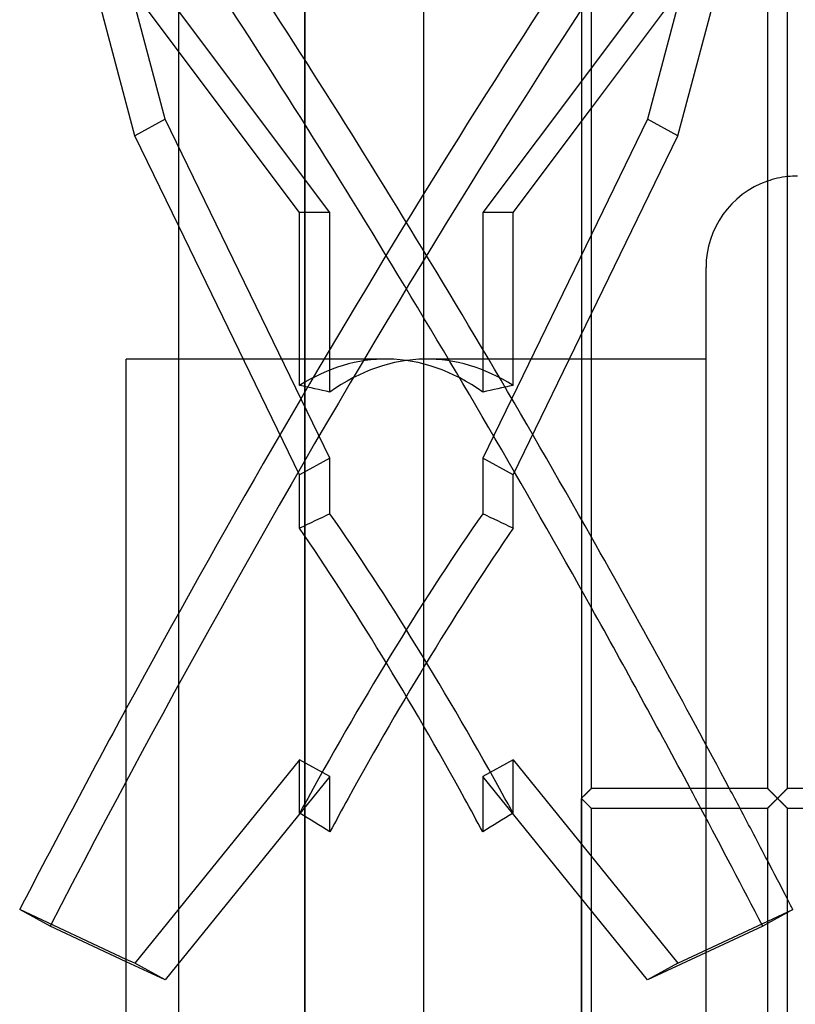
# Model space of a CAD drawing. Header units: millimetres. Extents: x -55 to 88, y -232 to 232.
# Tile 3 of 6: x -55 to 21, y -20 to 77. Entities that reach past the tile are written whole.
import ezdxf

# ---------------------------------------------------------------- set-up
doc = ezdxf.new("R2010")
doc.units = ezdxf.units.MM
doc.layers.add('HIDDEN', color=7, linetype='Continuous')
doc.layers.add('THICK', color=7, linetype='Continuous')

msp = doc.modelspace()

# ---------------------------------------------------------------- linework, layer by layer
at = {"layer": 'HIDDEN'}
for p, q in [((0, 203.05), (0, 0)), ((-27.255, 180.5), (-27.255, 0)), ((-41.026, 66.989), (-52.372, 109.666)), ((-27.769, 57.76), (-44.014, 79.42)), ((-24.781, 57.76), (-41.026, 79.42)), ((1, 72.052), (-9.719, 57.76)), ((-6.731, 57.76), (1, 68.068)), ((-41.026, 66.989), (-44.014, 65.349)), ((-24.781, 33.536), (-41.026, 66.989)), ((-27.769, 40.725), (-27.769, 57.76)), ((-24.781, 57.76), (-27.769, 57.76)), ((-24.781, 40.057), (-24.781, 57.76)), ((-9.719, 57.76), (-9.719, 40.057)), ((-6.731, 57.76), (-9.719, 57.76)), ((-6.731, 40.725), (-6.731, 57.76)), ((-27.769, 31.895), (-39.675, 56.413)), ((1, 55.609), (-9.719, 33.536)), ((-6.731, 31.895), (1, 47.816)), ((-19.242, 43.32), (-39.675, 43.32)), ((1, 43.32), (-15.258, 43.32)), ((-24.781, 33.536), (-27.769, 31.895)), ((-24.781, 28.065), (-24.781, 33.536)), ((-9.719, 33.536), (-9.719, 28.065)), ((-6.731, 31.895), (-9.719, 33.536)), ((-27.769, 26.631), (-27.769, 31.895)), ((-6.731, 26.631), (-6.731, 31.895)), ((12.29, 0), (12.29, 5.284)), ((-27.769, 3.802), (-44.014, -16.264)), ((-27.769, -1.462), (-27.769, 3.802)), ((-24.781, 2.162), (-27.769, 3.802)), ((-6.731, 3.802), (-9.719, 2.162)), ((-6.731, -1.462), (-6.731, 3.802)), ((-6.731, 3.802), (9.514, -16.264)), ((-24.781, 2.162), (-41.026, -17.905)), ((-24.781, -3.309), (-24.781, 2.162)), ((-9.719, 2.162), (-9.719, -3.309)), ((1, -11.079), (-9.719, 2.162)), ((0.959, 0.958), (0.977, 0.976)), ((0.977, 0.976), (0.959, 0.958)), ((0.978, 0.978), (0.962, 0.962)), ((0.977, 0.976), (0.99, 0.989)), ((0.99, 0.989), (0.977, 0.976)), ((0.99, 0.99), (0.978, 0.978)), ((0.997, 0.998), (0.99, 0.99)), ((0.99, 0.989), (0.997, 0.997)), ((0.997, 0.997), (0.99, 0.989)), ((1, 1), (0.997, 0.998)), ((0.997, 0.997), (1, 1)), ((1, 1), (0.997, 0.997)), ((1, 1), (1, 1)), ((1, 1), (1, 1)), ((1, 1), (1, 1)), ((1, 1), (1, 1)), ((1, 1), (1, 1)), ((1, 1), (1, 1)), ((1, 1), (1, 1)), ((1, 1), (1, 1)), ((1, 1), (1, 1)), ((1, 1), (1, 1)), ((1, 1), (1, 1)), ((1, 1), (1, 1)), ((18.332, 1), (18.335, 0.998)), ((18.332, 1), (18.332, 1)), ((18.332, 1), (18.332, 1)), ((18.332, 1), (18.332, 1)), ((18.332, 1), (18.332, 1)), ((18.332, 1), (18.332, 1)), ((18.332, 1), (18.332, 1)), ((18.332, 1), (18.335, 0.997)), ((18.335, 0.997), (18.332, 1)), ((18.332, 1), (18.332, 1)), ((18.332, 1), (18.332, 1)), ((18.332, 1), (18.332, 1)), ((18.332, 1), (18.332, 1)), ((18.332, 1), (18.332, 1)), ((18.332, 1), (18.332, 1)), ((18.335, 0.998), (18.343, 0.99)), ((18.335, 0.997), (18.344, 0.988)), ((18.344, 0.988), (18.335, 0.997)), ((18.343, 0.99), (18.355, 0.978)), ((18.344, 0.988), (18.358, 0.974)), ((18.358, 0.974), (18.344, 0.988)), ((18.355, 0.978), (18.372, 0.961)), ((18.358, 0.974), (18.377, 0.955)), ((18.377, 0.955), (18.358, 0.974)), ((20.288, 0.955), (20.307, 0.974)), ((20.307, 0.974), (20.288, 0.955)), ((20.293, 0.961), (20.31, 0.978)), ((20.307, 0.974), (20.321, 0.988)), ((20.321, 0.988), (20.307, 0.974)), ((20.31, 0.978), (20.322, 0.99)), ((20.321, 0.988), (20.33, 0.997)), ((20.33, 0.997), (20.321, 0.988)), ((20.322, 0.99), (20.33, 0.998)), ((20.33, 0.998), (20.332, 1)), ((20.33, 0.997), (20.332, 1)), ((20.332, 1), (20.33, 0.997)), ((20.332, 1), (20.332, 1)), ((20.332, 1), (20.332, 1)), ((20.332, 1), (20.332, 1)), ((20.332, 1), (20.332, 1)), ((20.332, 1), (20.332, 1)), ((20.332, 1), (20.332, 1)), ((20.332, 1), (20.332, 1)), ((20.332, 1), (20.332, 1)), ((20.332, 1), (20.332, 1)), ((20.332, 1), (20.332, 1)), ((20.332, 1), (20.332, 1)), ((20.332, 1), (20.332, 1)), ((-27.255, 0), (-27.255, -180.5)), ((0.061, 0.061), (0, 0)), ((0, 0), (0.052, 0.052)), ((0.052, 0.052), (0, 0)), ((0, 0), (0.061, -0.061)), ((0.052, -0.052), (0, 0)), ((0.052, 0.052), (0.104, 0.104)), ((0.104, 0.104), (0.052, 0.052)), ((0.121, 0.122), (0.061, 0.061)), ((0.104, 0.104), (0.156, 0.156)), ((0.156, 0.156), (0.104, 0.104)), ((0.181, 0.182), (0.121, 0.122)), ((0.156, 0.156), (0.208, 0.207)), ((0.208, 0.207), (0.156, 0.156)), ((0.24, 0.241), (0.181, 0.182)), ((0.208, 0.207), (0.259, 0.259)), ((0.259, 0.259), (0.208, 0.207)), ((0.299, 0.299), (0.24, 0.241)), ((0.259, 0.259), (0.311, 0.31)), ((0.311, 0.31), (0.259, 0.259)), ((0.356, 0.357), (0.299, 0.299)), ((0.311, 0.31), (0.361, 0.36)), ((0.361, 0.36), (0.311, 0.31)), ((0.412, 0.413), (0.356, 0.357)), ((0.361, 0.36), (0.411, 0.41)), ((0.411, 0.41), (0.361, 0.36)), ((0.411, 0.41), (0.461, 0.46)), ((0.461, 0.46), (0.411, 0.41)), ((0.466, 0.467), (0.412, 0.413)), ((0.461, 0.46), (0.509, 0.508)), ((0.509, 0.508), (0.461, 0.46)), ((0.519, 0.52), (0.466, 0.467)), ((0.509, 0.508), (0.557, 0.556)), ((0.557, 0.556), (0.509, 0.508)), ((0.57, 0.571), (0.519, 0.52)), ((0.557, 0.556), (0.603, 0.602)), ((0.603, 0.602), (0.557, 0.556)), ((0.619, 0.62), (0.57, 0.571)), ((0.603, 0.602), (0.649, 0.648)), ((0.649, 0.648), (0.603, 0.602)), ((0.665, 0.667), (0.619, 0.62)), ((0.649, 0.648), (0.693, 0.691)), ((0.693, 0.691), (0.649, 0.648)), ((0.709, 0.711), (0.665, 0.667)), ((0.693, 0.691), (0.735, 0.734)), ((0.735, 0.734), (0.693, 0.691)), ((0.751, 0.752), (0.709, 0.711)), ((0.735, 0.734), (0.775, 0.774)), ((0.775, 0.774), (0.735, 0.734)), ((0.789, 0.79), (0.751, 0.752)), ((0.775, 0.774), (0.813, 0.812)), ((0.813, 0.812), (0.775, 0.774)), ((0.825, 0.826), (0.789, 0.79)), ((0.813, 0.812), (0.849, 0.848)), ((0.849, 0.848), (0.813, 0.812)), ((0.859, 0.86), (0.825, 0.826)), ((0.849, 0.848), (0.882, 0.881)), ((0.882, 0.881), (0.849, 0.848)), ((0.889, 0.89), (0.859, 0.86)), ((0.882, 0.881), (0.911, 0.91)), ((0.911, 0.91), (0.882, 0.881)), ((0.917, 0.918), (0.889, 0.89)), ((0.911, 0.91), (0.937, 0.936)), ((0.937, 0.936), (0.911, 0.91)), ((0.941, 0.942), (0.917, 0.918)), ((0.937, 0.936), (0.959, 0.958)), ((0.959, 0.958), (0.937, 0.936)), ((0.962, 0.962), (0.941, 0.942)), ((18.372, 0.961), (18.393, 0.94)), ((18.377, 0.955), (18.401, 0.931)), ((18.401, 0.931), (18.377, 0.955)), ((18.393, 0.94), (18.418, 0.916)), ((18.401, 0.931), (18.429, 0.903)), ((18.429, 0.903), (18.401, 0.931)), ((18.418, 0.916), (18.446, 0.888)), ((18.429, 0.903), (18.46, 0.871)), ((18.46, 0.871), (18.429, 0.903)), ((18.446, 0.888), (18.477, 0.857)), ((18.46, 0.871), (18.495, 0.836)), ((18.495, 0.836), (18.46, 0.871)), ((18.477, 0.857), (18.511, 0.823)), ((18.495, 0.836), (18.533, 0.798)), ((18.533, 0.798), (18.495, 0.836)), ((18.511, 0.823), (18.547, 0.787)), ((18.533, 0.798), (18.574, 0.757)), ((18.574, 0.757), (18.533, 0.798)), ((18.547, 0.787), (18.585, 0.748)), ((18.574, 0.757), (18.617, 0.714)), ((18.617, 0.714), (18.574, 0.757)), ((18.585, 0.748), (18.626, 0.708)), ((18.617, 0.714), (18.662, 0.67)), ((18.662, 0.67), (18.617, 0.714)), ((18.626, 0.708), (18.667, 0.666)), ((18.662, 0.67), (18.708, 0.623)), ((18.708, 0.623), (18.662, 0.67)), ((18.667, 0.666), (18.711, 0.623)), ((18.708, 0.623), (18.756, 0.576)), ((18.756, 0.576), (18.708, 0.623)), ((18.711, 0.623), (18.755, 0.578)), ((18.755, 0.578), (18.802, 0.532)), ((18.756, 0.576), (18.805, 0.527)), ((18.805, 0.527), (18.756, 0.576)), ((18.802, 0.532), (18.85, 0.483)), ((18.805, 0.527), (18.855, 0.476)), ((18.855, 0.476), (18.805, 0.527)), ((18.85, 0.483), (18.9, 0.434)), ((18.855, 0.476), (18.906, 0.426)), ((18.906, 0.426), (18.855, 0.476)), ((18.9, 0.434), (18.951, 0.383)), ((18.906, 0.426), (18.958, 0.374)), ((18.958, 0.374), (18.906, 0.426)), ((18.951, 0.383), (19.003, 0.33)), ((18.958, 0.374), (19.01, 0.322)), ((19.01, 0.322), (18.958, 0.374)), ((19.003, 0.33), (19.056, 0.277)), ((19.01, 0.322), (19.063, 0.269)), ((19.063, 0.269), (19.01, 0.322)), ((19.056, 0.277), (19.11, 0.223)), ((19.063, 0.269), (19.117, 0.215)), ((19.117, 0.215), (19.063, 0.269)), ((19.11, 0.223), (19.166, 0.167)), ((19.117, 0.215), (19.17, 0.162)), ((19.17, 0.162), (19.117, 0.215)), ((19.166, 0.167), (19.221, 0.112)), ((19.17, 0.162), (19.224, 0.108)), ((19.224, 0.108), (19.17, 0.162)), ((19.221, 0.112), (19.277, 0.056)), ((19.224, 0.108), (19.278, 0.054)), ((19.278, 0.054), (19.224, 0.108)), ((19.277, 0.056), (19.333, 0)), ((19.278, 0.054), (19.333, 0)), ((19.333, 0), (19.278, 0.054)), ((19.333, 0), (19.278, -0.054)), ((19.333, 0), (19.388, 0.056)), ((19.333, 0), (19.387, 0.054)), ((19.387, 0.054), (19.333, 0)), ((19.387, -0.054), (19.333, 0)), ((19.387, 0.054), (19.441, 0.108)), ((19.441, 0.108), (19.387, 0.054)), ((19.388, 0.056), (19.444, 0.112)), ((19.441, 0.108), (19.495, 0.162)), ((19.495, 0.162), (19.441, 0.108)), ((19.444, 0.112), (19.499, 0.167)), ((19.495, 0.162), (19.548, 0.215)), ((19.548, 0.215), (19.495, 0.162)), ((19.499, 0.167), (19.555, 0.223)), ((19.548, 0.215), (19.602, 0.269)), ((19.602, 0.269), (19.548, 0.215)), ((19.555, 0.223), (19.609, 0.277)), ((19.602, 0.269), (19.655, 0.322)), ((19.655, 0.322), (19.602, 0.269)), ((19.609, 0.277), (19.662, 0.33)), ((19.655, 0.322), (19.707, 0.374)), ((19.707, 0.374), (19.655, 0.322)), ((19.662, 0.33), (19.714, 0.383)), ((19.707, 0.374), (19.759, 0.426)), ((19.759, 0.426), (19.707, 0.374)), ((19.714, 0.383), (19.765, 0.434)), ((19.759, 0.426), (19.81, 0.476)), ((19.81, 0.476), (19.759, 0.426)), ((19.765, 0.434), (19.815, 0.483)), ((19.81, 0.476), (19.86, 0.527)), ((19.86, 0.527), (19.81, 0.476)), ((19.815, 0.483), (19.863, 0.532)), ((19.86, 0.527), (19.909, 0.576)), ((19.909, 0.576), (19.86, 0.527)), ((19.863, 0.532), (19.91, 0.578)), ((19.909, 0.576), (19.957, 0.623)), ((19.957, 0.623), (19.909, 0.576)), ((19.91, 0.578), (19.954, 0.623)), ((19.954, 0.623), (19.998, 0.666)), ((19.957, 0.623), (20.003, 0.67)), ((20.003, 0.67), (19.957, 0.623)), ((19.998, 0.666), (20.039, 0.708)), ((20.003, 0.67), (20.048, 0.714)), ((20.048, 0.714), (20.003, 0.67)), ((20.039, 0.708), (20.08, 0.748)), ((20.048, 0.714), (20.091, 0.757)), ((20.091, 0.757), (20.048, 0.714)), ((20.08, 0.748), (20.118, 0.787)), ((20.091, 0.757), (20.132, 0.798)), ((20.132, 0.798), (20.091, 0.757)), ((20.118, 0.787), (20.154, 0.823)), ((20.132, 0.798), (20.17, 0.836)), ((20.17, 0.836), (20.132, 0.798)), ((20.154, 0.823), (20.188, 0.857)), ((20.17, 0.836), (20.205, 0.871)), ((20.205, 0.871), (20.17, 0.836)), ((20.188, 0.857), (20.219, 0.888)), ((20.205, 0.871), (20.236, 0.903)), ((20.236, 0.903), (20.205, 0.871)), ((20.219, 0.888), (20.247, 0.916)), ((20.236, 0.903), (20.264, 0.931)), ((20.264, 0.931), (20.236, 0.903)), ((20.247, 0.916), (20.272, 0.94)), ((20.264, 0.931), (20.288, 0.955)), ((20.288, 0.955), (20.264, 0.931)), ((20.272, 0.94), (20.293, 0.961)), ((0, -203.05), (0, 0)), ((0, 0), (0.052, -0.052)), ((0.052, -0.052), (0.104, -0.104)), ((0.104, -0.104), (0.052, -0.052)), ((0.061, -0.061), (0.121, -0.122)), ((0.104, -0.104), (0.156, -0.156)), ((0.156, -0.156), (0.104, -0.104)), ((0.121, -0.122), (0.181, -0.182)), ((0.156, -0.156), (0.208, -0.207)), ((0.208, -0.207), (0.156, -0.156)), ((0.181, -0.182), (0.24, -0.241)), ((0.208, -0.207), (0.259, -0.259)), ((0.259, -0.259), (0.208, -0.207)), ((0.24, -0.241), (0.299, -0.299)), ((0.259, -0.259), (0.311, -0.31)), ((0.311, -0.31), (0.259, -0.259)), ((0.299, -0.299), (0.356, -0.357)), ((0.311, -0.31), (0.361, -0.36)), ((0.361, -0.36), (0.311, -0.31)), ((0.356, -0.357), (0.412, -0.413)), ((0.361, -0.36), (0.411, -0.41)), ((0.411, -0.41), (0.361, -0.36)), ((0.411, -0.41), (0.461, -0.46)), ((0.461, -0.46), (0.411, -0.41)), ((0.412, -0.413), (0.466, -0.467)), ((0.461, -0.46), (0.509, -0.508)), ((0.509, -0.508), (0.461, -0.46)), ((0.466, -0.467), (0.519, -0.52)), ((0.509, -0.508), (0.557, -0.556)), ((0.557, -0.556), (0.509, -0.508)), ((0.519, -0.52), (0.57, -0.571)), ((0.557, -0.556), (0.603, -0.602)), ((0.603, -0.602), (0.557, -0.556)), ((0.57, -0.571), (0.619, -0.62)), ((0.603, -0.602), (0.649, -0.648)), ((0.649, -0.648), (0.603, -0.602)), ((0.619, -0.62), (0.665, -0.667)), ((0.649, -0.648), (0.693, -0.691)), ((0.693, -0.691), (0.649, -0.648)), ((0.665, -0.667), (0.709, -0.711)), ((0.693, -0.691), (0.735, -0.734)), ((0.735, -0.734), (0.693, -0.691)), ((0.709, -0.711), (0.751, -0.752)), ((0.735, -0.734), (0.775, -0.774)), ((0.775, -0.774), (0.735, -0.734)), ((0.751, -0.752), (0.789, -0.79)), ((0.775, -0.774), (0.813, -0.812)), ((0.813, -0.812), (0.775, -0.774)), ((0.789, -0.79), (0.825, -0.826)), ((0.813, -0.812), (0.849, -0.848)), ((0.849, -0.848), (0.813, -0.812)), ((0.825, -0.826), (0.859, -0.86)), ((0.849, -0.848), (0.882, -0.881)), ((0.882, -0.881), (0.849, -0.848)), ((0.859, -0.86), (0.889, -0.89)), ((0.882, -0.881), (0.911, -0.91)), ((0.911, -0.91), (0.882, -0.881)), ((0.889, -0.89), (0.917, -0.918)), ((0.911, -0.91), (0.937, -0.936)), ((0.937, -0.936), (0.911, -0.91)), ((0.917, -0.918), (0.941, -0.942)), ((0.937, -0.936), (0.959, -0.958)), ((0.959, -0.958), (0.937, -0.936)), ((0.941, -0.942), (0.962, -0.962)), ((0.959, -0.958), (0.977, -0.976)), ((0.977, -0.976), (0.959, -0.958)), ((0.962, -0.962), (0.978, -0.978)), ((12.29, -15.213), (12.29, 0)), ((18.372, -0.961), (18.355, -0.978)), ((18.358, -0.974), (18.377, -0.955)), ((18.377, -0.955), (18.358, -0.974)), ((18.393, -0.94), (18.372, -0.961)), ((18.377, -0.955), (18.401, -0.931)), ((18.401, -0.931), (18.377, -0.955)), ((18.418, -0.916), (18.393, -0.94)), ((18.401, -0.931), (18.429, -0.903)), ((18.429, -0.903), (18.401, -0.931)), ((18.446, -0.888), (18.418, -0.916)), ((18.429, -0.903), (18.46, -0.871)), ((18.46, -0.871), (18.429, -0.903)), ((18.477, -0.857), (18.446, -0.888)), ((18.46, -0.871), (18.495, -0.836)), ((18.495, -0.836), (18.46, -0.871)), ((18.511, -0.823), (18.477, -0.857)), ((18.495, -0.836), (18.533, -0.798)), ((18.533, -0.798), (18.495, -0.836)), ((18.547, -0.787), (18.511, -0.823)), ((18.533, -0.798), (18.574, -0.757)), ((18.574, -0.757), (18.533, -0.798)), ((18.585, -0.748), (18.547, -0.787)), ((18.574, -0.757), (18.617, -0.714)), ((18.617, -0.714), (18.574, -0.757)), ((18.626, -0.708), (18.585, -0.748)), ((18.617, -0.714), (18.662, -0.67)), ((18.662, -0.67), (18.617, -0.714)), ((18.667, -0.666), (18.626, -0.708)), ((18.662, -0.67), (18.708, -0.623)), ((18.708, -0.623), (18.662, -0.67)), ((18.711, -0.623), (18.667, -0.666)), ((18.708, -0.623), (18.756, -0.576)), ((18.756, -0.576), (18.708, -0.623)), ((18.755, -0.578), (18.711, -0.623)), ((18.802, -0.532), (18.755, -0.578)), ((18.756, -0.576), (18.805, -0.527)), ((18.805, -0.527), (18.756, -0.576)), ((18.85, -0.483), (18.802, -0.532)), ((18.805, -0.527), (18.855, -0.476)), ((18.855, -0.476), (18.805, -0.527)), ((18.9, -0.434), (18.85, -0.483)), ((18.855, -0.476), (18.906, -0.426)), ((18.906, -0.426), (18.855, -0.476)), ((18.951, -0.383), (18.9, -0.434)), ((18.906, -0.426), (18.958, -0.374)), ((18.958, -0.374), (18.906, -0.426)), ((19.003, -0.33), (18.951, -0.383)), ((18.958, -0.374), (19.01, -0.322)), ((19.01, -0.322), (18.958, -0.374)), ((19.056, -0.277), (19.003, -0.33)), ((19.01, -0.322), (19.063, -0.269)), ((19.063, -0.269), (19.01, -0.322)), ((19.11, -0.223), (19.056, -0.277)), ((19.063, -0.269), (19.117, -0.215)), ((19.117, -0.215), (19.063, -0.269)), ((19.166, -0.167), (19.11, -0.223)), ((19.117, -0.215), (19.17, -0.162)), ((19.17, -0.162), (19.117, -0.215)), ((19.221, -0.112), (19.166, -0.167)), ((19.17, -0.162), (19.224, -0.108)), ((19.224, -0.108), (19.17, -0.162)), ((19.277, -0.056), (19.221, -0.112)), ((19.224, -0.108), (19.278, -0.054)), ((19.278, -0.054), (19.224, -0.108)), ((19.333, 0), (19.277, -0.056)), ((19.278, -0.054), (19.333, 0)), ((19.388, -0.056), (19.333, 0)), ((19.333, 0), (19.387, -0.054)), ((19.441, -0.108), (19.387, -0.054)), ((19.387, -0.054), (19.441, -0.108)), ((19.444, -0.112), (19.388, -0.056)), ((19.495, -0.162), (19.441, -0.108)), ((19.441, -0.108), (19.495, -0.162)), ((19.499, -0.167), (19.444, -0.112)), ((19.548, -0.215), (19.495, -0.162)), ((19.495, -0.162), (19.548, -0.215)), ((19.555, -0.223), (19.499, -0.167)), ((19.602, -0.269), (19.548, -0.215)), ((19.548, -0.215), (19.602, -0.269)), ((19.609, -0.277), (19.555, -0.223)), ((19.655, -0.322), (19.602, -0.269)), ((19.602, -0.269), (19.655, -0.322)), ((19.662, -0.33), (19.609, -0.277)), ((19.707, -0.374), (19.655, -0.322)), ((19.655, -0.322), (19.707, -0.374)), ((19.714, -0.383), (19.662, -0.33)), ((19.759, -0.426), (19.707, -0.374)), ((19.707, -0.374), (19.759, -0.426)), ((19.765, -0.434), (19.714, -0.383)), ((19.81, -0.476), (19.759, -0.426)), ((19.759, -0.426), (19.81, -0.476)), ((19.815, -0.483), (19.765, -0.434)), ((19.86, -0.527), (19.81, -0.476)), ((19.81, -0.476), (19.86, -0.527)), ((19.863, -0.532), (19.815, -0.483)), ((19.909, -0.576), (19.86, -0.527)), ((19.86, -0.527), (19.909, -0.576)), ((19.91, -0.578), (19.863, -0.532)), ((19.957, -0.623), (19.909, -0.576)), ((19.909, -0.576), (19.957, -0.623)), ((19.954, -0.623), (19.91, -0.578)), ((19.998, -0.666), (19.954, -0.623)), ((20.003, -0.67), (19.957, -0.623)), ((19.957, -0.623), (20.003, -0.67)), ((20.039, -0.708), (19.998, -0.666)), ((20.048, -0.714), (20.003, -0.67)), ((20.003, -0.67), (20.048, -0.714)), ((20.08, -0.748), (20.039, -0.708)), ((20.091, -0.757), (20.048, -0.714)), ((20.048, -0.714), (20.091, -0.757)), ((20.118, -0.787), (20.08, -0.748)), ((20.132, -0.798), (20.091, -0.757)), ((20.091, -0.757), (20.132, -0.798)), ((20.154, -0.823), (20.118, -0.787)), ((20.17, -0.836), (20.132, -0.798)), ((20.132, -0.798), (20.17, -0.836)), ((20.188, -0.857), (20.154, -0.823)), ((20.205, -0.871), (20.17, -0.836)), ((20.17, -0.836), (20.205, -0.871)), ((20.219, -0.888), (20.188, -0.857)), ((20.236, -0.903), (20.205, -0.871)), ((20.205, -0.871), (20.236, -0.903)), ((20.247, -0.916), (20.219, -0.888)), ((20.264, -0.931), (20.236, -0.903)), ((20.236, -0.903), (20.264, -0.931)), ((20.272, -0.94), (20.247, -0.916)), ((20.288, -0.955), (20.264, -0.931)), ((20.264, -0.931), (20.288, -0.955)), ((20.293, -0.961), (20.272, -0.94)), ((20.307, -0.974), (20.288, -0.955)), ((20.288, -0.955), (20.307, -0.974)), ((20.31, -0.978), (20.293, -0.961)), ((0.977, -0.976), (0.99, -0.989)), ((0.99, -0.989), (0.977, -0.976)), ((0.978, -0.978), (0.99, -0.99)), ((0.99, -0.989), (0.997, -0.997)), ((0.997, -0.997), (0.99, -0.989)), ((0.99, -0.99), (0.997, -0.998)), ((0.997, -0.997), (1, -1)), ((1, -1), (0.997, -0.997)), ((0.997, -0.998), (1, -1)), ((1, -1), (1, -1)), ((1, -1), (1, -1)), ((1, -1), (1, -1)), ((1, -1), (1, -1)), ((1, -1), (1, -1)), ((1, -1), (1, -1)), ((1, -1), (1, -1)), ((1, -1), (1, -1)), ((1, -1), (1, -1)), ((1, -1), (1, -1)), ((1, -1), (1, -1)), ((1, -1), (1, -1)), ((18.332, -1), (18.335, -0.997)), ((18.335, -0.997), (18.332, -1)), ((18.335, -0.998), (18.332, -1)), ((18.332, -1), (18.332, -1)), ((18.332, -1), (18.332, -1)), ((18.332, -1), (18.332, -1)), ((18.332, -1), (18.332, -1)), ((18.332, -1), (18.332, -1)), ((18.332, -1), (18.332, -1)), ((18.332, -1), (18.332, -1)), ((18.332, -1), (18.332, -1)), ((18.332, -1), (18.332, -1)), ((18.332, -1), (18.332, -1)), ((18.332, -1), (18.332, -1)), ((18.332, -1), (18.332, -1)), ((18.335, -0.997), (18.344, -0.988)), ((18.344, -0.988), (18.335, -0.997)), ((18.343, -0.99), (18.335, -0.998)), ((18.355, -0.978), (18.343, -0.99)), ((18.344, -0.988), (18.358, -0.974)), ((18.358, -0.974), (18.344, -0.988)), ((20.321, -0.988), (20.307, -0.974)), ((20.307, -0.974), (20.321, -0.988)), ((20.322, -0.99), (20.31, -0.978)), ((20.33, -0.997), (20.321, -0.988)), ((20.321, -0.988), (20.33, -0.997)), ((20.33, -0.998), (20.322, -0.99)), ((20.332, -1), (20.33, -0.997)), ((20.33, -0.997), (20.332, -1)), ((20.332, -1), (20.33, -0.998)), ((20.332, -1), (20.332, -1)), ((20.332, -1), (20.332, -1)), ((20.332, -1), (20.332, -1)), ((20.332, -1), (20.332, -1)), ((20.332, -1), (20.332, -1)), ((20.332, -1), (20.332, -1)), ((20.332, -1), (20.332, -1)), ((20.332, -1), (20.332, -1)), ((20.332, -1), (20.332, -1)), ((20.332, -1), (20.332, -1)), ((20.332, -1), (20.332, -1)), ((20.332, -1), (20.332, -1)), ((9.514, -16.264), (20.86, -10.966)), ((20.332, -11.256), (18.332, -12.354)), ((-44.014, -16.264), (-44.85, -15.874)), ((-41.026, -17.905), (-44.85, -16.119)), ((-41.026, -17.905), (-44.014, -16.264)), ((9.514, -16.264), (6.526, -17.905))]:
    msp.add_line(p, q, dxfattribs=at)
msp.add_arc((21.315, 52.345), 9.025, 96.24986, 109.29737, dxfattribs=at)
for centre, major_axis, ratio, start_param, end_param in [((-15.756, -0.82), (83.401, 151.889), 0.154508, 0.860168, 1.732833), ((-18.744, 0.82), (-83.401, -151.889), 0.154508, -2.219448, -1.539019), ((-15.756, 0.82), (-83.401, 151.889), 0.154508, -1.491126, -1.016795), ((-18.744, -0.82), (83.401, -151.889), 0.154508, 1.615188, 2.089093), ((-19.242, 0), (0, 43.32), 0.57735, -0.00661, 0.34791), ((-15.258, 0), (0, -43.32), 0.57735, -3.134982, -2.750981), ((-19.242, 0), (0, 43.32), 0.57735, -0.390611, -0.00661), ((-15.258, 0), (0, -43.32), 0.57735, 2.793682, 3.148203), ((-53.35, 0), (-75.032, 0), 0.57735, -1.961408, -1.918707), ((18.85, 0), (-75.032, 0), 0.57735, -1.222886, -1.180185), ((-53.35, 0), (-74.813, -42.103), 0.136294, -2.037961, -1.99526), ((-19.242, 0), (24.308, 43.193), 0.136294, 0.942579, 1.64735), ((-15.258, 0), (24.308, -43.193), 0.136294, 1.494243, 2.199014), ((18.85, 0), (-74.813, 42.103), 0.136294, -1.146333, -1.103632), ((-19.242, 0), (24.308, -43.193), 0.136294, 1.494243, 2.156313), ((-15.258, 0), (24.308, 43.193), 0.136294, 0.98528, 1.64735), ((-18.744, -0.82), (83.401, -151.889), 0.154508, 1.484981, 1.498101), ((-15.756, 0.82), (-83.401, 151.889), 0.154508, -1.667375, -1.654254), ((-19.242, 0), (24.308, 43.193), 0.136294, 1.64735, 1.6811), ((-15.258, 0), (24.308, 43.193), 0.136294, 1.64735, 1.723802), ((-19.242, 0), (24.308, -43.193), 0.136294, 1.417791, 1.494243), ((-15.258, 0), (24.308, -43.193), 0.136294, 1.460492, 1.494243), ((-53.35, 0), (-74.813, 42.103), 0.136294, -1.884855, -1.842153), ((18.85, 0), (-74.813, -42.103), 0.136294, -1.299439, -1.256738), ((-15.756, 0.82), (-83.401, 151.889), 0.154508, -1.726131, -1.700883)]:
    msp.add_ellipse(centre, major_axis=major_axis, ratio=ratio, start_param=start_param, end_param=end_param, dxfattribs=at)
at = {"layer": 'THICK'}
for p, q in [((-15.525, -232.5), (-15.525, 232.5)), ((0, 232.5), (0, -232.5)), ((1, 1), (1, 204.048)), ((18.332, 204.048), (18.332, 1)), ((20.332, 1), (20.332, 204.048)), ((-39.675, -180.5), (-39.675, 180.5)), ((-27.255, 0), (-27.255, 180.5)), ((17.872, 109.666), (6.526, 66.989)), ((-44.014, 65.349), (-55.36, 108.025)), ((9.514, 65.349), (18.332, 98.52)), ((6.526, 79.42), (1, 72.052)), ((1, 68.068), (9.514, 79.42)), ((6.526, 66.989), (1, 55.609)), ((9.514, 65.349), (6.526, 66.989)), ((-39.675, 56.413), (-44.014, 65.349)), ((1, 47.816), (9.514, 65.349)), ((12.29, 5.284), (12.29, 52.345)), ((-44.85, 0), (-44.85, 43.32)), ((-39.675, 43.32), (-44.85, 43.32)), ((12.29, 43.32), (1, 43.32)), ((0.962, 0.962), (0.978, 0.978)), ((0.978, 0.978), (0.99, 0.99)), ((0.99, 0.99), (0.997, 0.998)), ((0.997, 0.998), (1, 1)), ((1, 1), (18.332, 1)), ((18.335, 0.998), (18.332, 1)), ((18.343, 0.99), (18.335, 0.998)), ((18.355, 0.978), (18.343, 0.99)), ((18.372, 0.961), (18.355, 0.978)), ((20.31, 0.978), (20.293, 0.961)), ((20.322, 0.99), (20.31, 0.978)), ((20.33, 0.998), (20.322, 0.99)), ((20.332, 1), (20.33, 0.998)), ((20.332, 1), (37.665, 1)), ((0, 0), (0.061, 0.061)), ((0.061, 0.061), (0.121, 0.122)), ((0.121, 0.122), (0.181, 0.182)), ((0.181, 0.182), (0.24, 0.241)), ((0.24, 0.241), (0.299, 0.299)), ((0.299, 0.299), (0.356, 0.357)), ((0.356, 0.357), (0.412, 0.413)), ((0.412, 0.413), (0.466, 0.467)), ((0.466, 0.467), (0.519, 0.52)), ((0.519, 0.52), (0.57, 0.571)), ((0.57, 0.571), (0.619, 0.62)), ((0.619, 0.62), (0.665, 0.667)), ((0.665, 0.667), (0.709, 0.711)), ((0.709, 0.711), (0.751, 0.752)), ((0.751, 0.752), (0.789, 0.79)), ((0.789, 0.79), (0.825, 0.826)), ((0.825, 0.826), (0.859, 0.86)), ((0.859, 0.86), (0.889, 0.89)), ((0.889, 0.89), (0.917, 0.918)), ((0.917, 0.918), (0.941, 0.942)), ((0.941, 0.942), (0.962, 0.962)), ((18.393, 0.94), (18.372, 0.961)), ((18.418, 0.916), (18.393, 0.94)), ((18.446, 0.888), (18.418, 0.916)), ((18.477, 0.857), (18.446, 0.888)), ((18.511, 0.823), (18.477, 0.857)), ((18.547, 0.787), (18.511, 0.823)), ((18.585, 0.748), (18.547, 0.787)), ((18.626, 0.708), (18.585, 0.748)), ((18.667, 0.666), (18.626, 0.708)), ((18.711, 0.623), (18.667, 0.666)), ((18.755, 0.578), (18.711, 0.623)), ((18.802, 0.532), (18.755, 0.578)), ((18.85, 0.483), (18.802, 0.532)), ((18.9, 0.434), (18.85, 0.483)), ((18.951, 0.383), (18.9, 0.434)), ((19.003, 0.33), (18.951, 0.383)), ((19.056, 0.277), (19.003, 0.33)), ((19.11, 0.223), (19.056, 0.277)), ((19.166, 0.167), (19.11, 0.223)), ((19.221, 0.112), (19.166, 0.167)), ((19.277, 0.056), (19.221, 0.112)), ((19.333, 0), (19.277, 0.056)), ((19.388, 0.056), (19.333, 0)), ((19.444, 0.112), (19.388, 0.056)), ((19.499, 0.167), (19.444, 0.112)), ((19.555, 0.223), (19.499, 0.167)), ((19.609, 0.277), (19.555, 0.223)), ((19.662, 0.33), (19.609, 0.277)), ((19.714, 0.383), (19.662, 0.33)), ((19.765, 0.434), (19.714, 0.383)), ((19.815, 0.483), (19.765, 0.434)), ((19.863, 0.532), (19.815, 0.483)), ((19.91, 0.578), (19.863, 0.532)), ((19.954, 0.623), (19.91, 0.578)), ((19.998, 0.666), (19.954, 0.623)), ((20.039, 0.708), (19.998, 0.666)), ((20.08, 0.748), (20.039, 0.708)), ((20.118, 0.787), (20.08, 0.748)), ((20.154, 0.823), (20.118, 0.787)), ((20.188, 0.857), (20.154, 0.823)), ((20.219, 0.888), (20.188, 0.857)), ((20.247, 0.916), (20.219, 0.888)), ((20.272, 0.94), (20.247, 0.916)), ((20.293, 0.961), (20.272, 0.94)), ((-44.85, -42.809), (-44.85, 0)), ((-27.255, -180.5), (-27.255, 0)), ((0.061, -0.061), (0, 0)), ((0.121, -0.122), (0.061, -0.061)), ((0.181, -0.182), (0.121, -0.122)), ((0.24, -0.241), (0.181, -0.182)), ((0.299, -0.299), (0.24, -0.241)), ((0.356, -0.357), (0.299, -0.299)), ((0.412, -0.413), (0.356, -0.357)), ((0.466, -0.467), (0.412, -0.413)), ((0.519, -0.52), (0.466, -0.467)), ((0.57, -0.571), (0.519, -0.52)), ((0.619, -0.62), (0.57, -0.571)), ((0.665, -0.667), (0.619, -0.62)), ((0.709, -0.711), (0.665, -0.667)), ((0.751, -0.752), (0.709, -0.711)), ((0.789, -0.79), (0.751, -0.752)), ((0.825, -0.826), (0.789, -0.79)), ((0.859, -0.86), (0.825, -0.826)), ((0.889, -0.89), (0.859, -0.86)), ((0.917, -0.918), (0.889, -0.89)), ((0.941, -0.942), (0.917, -0.918)), ((0.962, -0.962), (0.941, -0.942)), ((0.978, -0.978), (0.962, -0.962)), ((18.355, -0.978), (18.372, -0.961)), ((18.372, -0.961), (18.393, -0.94)), ((18.393, -0.94), (18.418, -0.916)), ((18.418, -0.916), (18.446, -0.888)), ((18.446, -0.888), (18.477, -0.857)), ((18.477, -0.857), (18.511, -0.823)), ((18.511, -0.823), (18.547, -0.787)), ((18.547, -0.787), (18.585, -0.748)), ((18.585, -0.748), (18.626, -0.708)), ((18.626, -0.708), (18.667, -0.666)), ((18.667, -0.666), (18.711, -0.623)), ((18.711, -0.623), (18.755, -0.578)), ((18.755, -0.578), (18.802, -0.532)), ((18.802, -0.532), (18.85, -0.483)), ((18.85, -0.483), (18.9, -0.434)), ((18.9, -0.434), (18.951, -0.383)), ((18.951, -0.383), (19.003, -0.33)), ((19.003, -0.33), (19.056, -0.277)), ((19.056, -0.277), (19.11, -0.223)), ((19.11, -0.223), (19.166, -0.167)), ((19.166, -0.167), (19.221, -0.112)), ((19.221, -0.112), (19.277, -0.056)), ((19.277, -0.056), (19.333, 0)), ((19.333, 0), (19.388, -0.056)), ((19.388, -0.056), (19.444, -0.112)), ((19.444, -0.112), (19.499, -0.167)), ((19.499, -0.167), (19.555, -0.223)), ((19.555, -0.223), (19.609, -0.277)), ((19.609, -0.277), (19.662, -0.33)), ((19.662, -0.33), (19.714, -0.383)), ((19.714, -0.383), (19.765, -0.434)), ((19.765, -0.434), (19.815, -0.483)), ((19.815, -0.483), (19.863, -0.532)), ((19.863, -0.532), (19.91, -0.578)), ((19.91, -0.578), (19.954, -0.623)), ((19.954, -0.623), (19.998, -0.666)), ((19.998, -0.666), (20.039, -0.708)), ((20.039, -0.708), (20.08, -0.748)), ((20.08, -0.748), (20.118, -0.787)), ((20.118, -0.787), (20.154, -0.823)), ((20.154, -0.823), (20.188, -0.857)), ((20.188, -0.857), (20.219, -0.888)), ((20.219, -0.888), (20.247, -0.916)), ((20.247, -0.916), (20.272, -0.94)), ((20.272, -0.94), (20.293, -0.961)), ((20.293, -0.961), (20.31, -0.978)), ((0.99, -0.99), (0.978, -0.978)), ((0.997, -0.998), (0.99, -0.99)), ((1, -1), (0.997, -0.998)), ((18.332, -1), (1, -1)), ((1, -204.048), (1, -1)), ((18.332, -1), (18.332, -204.048)), ((18.332, -1), (18.335, -0.998)), ((18.335, -0.998), (18.343, -0.99)), ((18.343, -0.99), (18.355, -0.978)), ((20.31, -0.978), (20.322, -0.99)), ((20.322, -0.99), (20.33, -0.998)), ((20.33, -0.998), (20.332, -1)), ((37.665, -1), (20.332, -1)), ((20.332, -204.048), (20.332, -1)), ((-44.85, -15.874), (-55.36, -10.966)), ((-52.372, -12.607), (-55.36, -10.966)), ((6.526, -17.905), (1, -11.079)), ((20.86, -10.966), (20.332, -11.256)), ((-44.85, -16.119), (-52.372, -12.607)), ((17.872, -12.607), (6.526, -17.905)), ((18.332, -12.354), (17.872, -12.607)), ((12.29, -52.345), (12.29, -15.213))]:
    msp.add_line(p, q, dxfattribs=at)
for start, end in [(89.99998, 96.24986), (109.29737, 180.00002)]:
    msp.add_arc((21.315, 52.345), 9.025, start, end, dxfattribs=at)
for centre, major_axis, start_param, end_param in [((-15.756, 0.82), (-83.401, 151.889), -1.654254, -1.491126), ((-18.744, -0.82), (83.401, -151.889), 1.498101, 1.615188), ((-18.744, 0.82), (-83.401, -151.889), -1.539019, -1.40876), ((-18.744, -0.82), (83.401, -151.889), 1.40876, 1.484981), ((-15.756, 0.82), (-83.401, 151.889), -1.700883, -1.667375), ((-15.756, 0.82), (-83.401, 151.889), -1.732833, -1.726131)]:
    msp.add_ellipse(centre, major_axis=major_axis, ratio=0.154508, start_param=start_param, end_param=end_param, dxfattribs=at)

doc.saveas('drawing.dxf')
